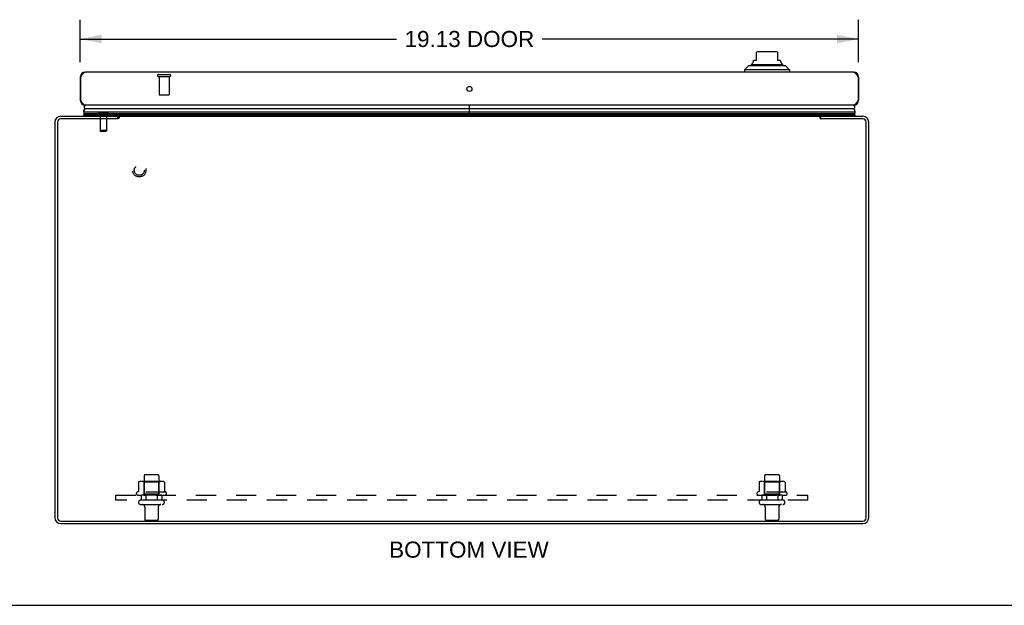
# Model space of a CAD drawing. Header units: inches. Extents: x 0 to 89.5, y 0 to 57.9.
# Tile 2 of 5: x 19.4 to 43.6, y 0 to 14.4. Entities that reach past the tile are written whole.
import ezdxf

# ---------------------------------------------------------------- set-up
doc = ezdxf.new("R2010")
doc.units = ezdxf.units.IN
doc.header["$LTSCALE"] = 4.921053
doc.header["$MEASUREMENT"] = 0
doc.linetypes.add('HIDDEN', pattern=[0.2, 0.1, -0.1])
doc.layers.get('0').update_dxf_attribs({"linetype": 'CONTINUOUS'})
for name, color, linetype in [('02___PRT_ALL_AXES', 7, 'CONTINUOUS'), ('DEFAULT_2', 8, 'HIDDEN'), ('DIMENSIONS', 7, 'CONTINUOUS')]:
    doc.layers.add(name, color=color, linetype=linetype)
doc.styles.get("Standard").update_dxf_attribs({"font": 'arial.ttf'})
doc.dimstyles.new('DIMSTYLE_1', dxfattribs={"dimtxt": 0.394737, "dimasz": 0.526316, "dimexe": 0.09, "dimexo": 0.07, "dimgap": 0.0375, "dimtad": 0, "dimtih": 1, "dimtoh": 1, "dimzin": 4, "dimdsep": 46, "dimtxsty": 'Standard', "dimblk": '_FILLED', "dimblk1": '_FILLED', "dimblk2": '_FILLED', "dimcen": 0.09, "dimazin": 1, "dimtfac": 1, "dimtofl": 0, "dimtmove": 0, "dimatfit": 3, "dimldrblk": '_FILLED', "dimfxl": 0, "dimtolj": 1, "dimtzin": 4, "dimarcsym": 0})

# ---------------------------------------------------------------- blocks, each defined once
blk = doc.blocks.new('_FILLED')
at = {"color": 0, "linetype": 'ByBlock'}
blk.add_solid([(0, 0), (-1, 0.2), (-1, -0.2)], dxfattribs=at)
blk = doc.blocks.new('*D11')
at = {"layer": 'DIMENSIONS', "color": 2, "linetype": 'Continuous'}
for p, q in [((20.882, 13.338), (20.882, 14.378)), ((40.007, 13.338), (40.007, 14.378)), ((20.882, 13.904), (28.654, 13.904)), ((40.007, 13.904), (32.234, 13.904))]:
    blk.add_line(p, q, dxfattribs=at)
at = {"layer": 'DIMENSIONS', "color": 2, "linetype": 'Continuous', "xscale": 0.5263157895, "yscale": 0.5263157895, "zscale": 0.5263157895, "rotation": 180}
blk.add_blockref('_FILLED', (20.882, 13.904), dxfattribs=at)
at = {"layer": 'DIMENSIONS', "color": 2, "linetype": 'Continuous', "xscale": 0.5263157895, "yscale": 0.5263157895, "zscale": 0.5263157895}
blk.add_blockref('_FILLED', (40.007, 13.904), dxfattribs=at)
at = {"layer": 'DIMENSIONS', "color": 2, "linetype": 'Continuous', "insert": (30.444, 14.102), "char_height": 0.3947, "width": 3.18431, "attachment_point": 2, "line_spacing_factor": 0.9}
blk.add_mtext('19.13 DOOR', dxfattribs=at)

msp = doc.modelspace()

# ---------------------------------------------------------------- linework, layer by layer
at = {"color": 7, "linetype": 'Continuous'}
for p, q in [((37.501, 13.373), (37.501, 13.583)), ((37.973, 13.59), (37.54, 13.59)), ((38.012, 13.583), (38.012, 13.373)), ((37.501, 13.373), (37.422, 13.373)), ((37.422, 13.36), (37.422, 13.373)), ((38.091, 13.373), (38.012, 13.373)), ((38.091, 13.36), (38.091, 13.373)), ((37.304, 13.247), (37.205, 13.149)), ((38.308, 13.149), (37.205, 13.149)), ((37.205, 13.149), (37.205, 13.09)), ((38.209, 13.247), (37.304, 13.247)), ((37.373, 13.275), (38.14, 13.275)), ((38.209, 13.247), (38.308, 13.149)), ((38.308, 13.149), (38.308, 13.09)), ((20.882, 12.97), (20.895, 12.97)), ((40.007, 12.97), (39.994, 12.97)), ((20.882, 12.4), (20.895, 12.4)), ((40.007, 12.4), (39.994, 12.4)), ((20.966, 12.112), (30.444, 12.112)), ((30.444, 12.188), (20.995, 12.188)), ((30.444, 12.006), (30.444, 12.28)), ((30.446, 12.006), (30.446, 12.28)), ((39.894, 12.188), (30.446, 12.188)), ((30.446, 12.112), (39.922, 12.112)), ((20.986, 12.048), (20.963, 12.035)), ((20.98, 12.006), (20.963, 12.035)), ((30.444, 12.035), (20.963, 12.035)), ((20.971, 12.077), (30.444, 12.077)), ((30.444, 12.048), (20.986, 12.048)), ((21.807, 11.945), (21.807, 12.006)), ((21.834, 12.005), (21.807, 12.005)), ((21.807, 11.989), (21.827, 11.963)), ((30.446, 12.077), (39.917, 12.077)), ((39.902, 12.048), (30.446, 12.048)), ((39.925, 12.035), (30.446, 12.035)), ((39.082, 12.005), (39.055, 12.005)), ((39.061, 11.963), (39.082, 11.989)), ((39.082, 11.945), (39.082, 12.006)), ((39.925, 12.035), (39.902, 12.048)), ((39.925, 12.035), (39.908, 12.006)), ((0, 0), (89.474, 0))]:
    msp.add_line(p, q, dxfattribs=at)
at = {"color": 3, "linetype": 'Continuous'}
for p, q in [((39.887, 13.09), (21.002, 13.09)), ((20.882, 12.97), (20.882, 12.4)), ((20.895, 12.4), (20.895, 12.97)), ((39.994, 12.97), (39.994, 12.4)), ((40.007, 12.97), (40.007, 12.4)), ((39.887, 12.28), (21.002, 12.28)), ((20.257, 11.861), (20.257, 2.151)), ((20.32, 11.863), (20.32, 2.149)), ((21.803, 11.943), (20.4, 11.943)), ((20.402, 12.006), (21.807, 12.006)), ((21.819, 11.952), (21.815, 11.95)), ((21.834, 12.006), (21.834, 11.964)), ((21.834, 12.006), (39.055, 12.006)), ((39.055, 12.006), (39.055, 11.964)), ((39.082, 12.006), (40.112, 12.006)), ((40.114, 11.943), (39.085, 11.943)), ((40.194, 2.149), (40.194, 11.863)), ((40.257, 2.151), (40.257, 11.861)), ((20.4, 2.069), (40.114, 2.069)), ((20.402, 2.006), (40.112, 2.006))]:
    msp.add_line(p, q, dxfattribs=at)
for points in [[(20.895, 12.97), (20.899, 12.977), (20.903, 12.984), (20.907, 12.991), (20.911, 12.998), (20.915, 13.005), (20.919, 13.012), (20.923, 13.019), (20.927, 13.026), (20.932, 13.032), (20.936, 13.038), (20.94, 13.044), (20.944, 13.049), (20.948, 13.055), (20.952, 13.06), (20.956, 13.064), (20.96, 13.068), (20.964, 13.072), (20.969, 13.076), (20.973, 13.079), (20.977, 13.082), (20.981, 13.084), (20.985, 13.086), (20.989, 13.088), (20.993, 13.089), (20.997, 13.09), (21.002, 13.09)], [(39.887, 13.09), (39.891, 13.09), (39.895, 13.089), (39.899, 13.088), (39.903, 13.086), (39.907, 13.084), (39.911, 13.082), (39.915, 13.079), (39.919, 13.076), (39.924, 13.072), (39.928, 13.069), (39.932, 13.064), (39.936, 13.06), (39.94, 13.055), (39.944, 13.049), (39.948, 13.044), (39.952, 13.038), (39.956, 13.032), (39.961, 13.026), (39.965, 13.019), (39.969, 13.012), (39.973, 13.005), (39.977, 12.998), (39.981, 12.991), (39.985, 12.984), (39.989, 12.977), (39.994, 12.97)], [(21.002, 12.28), (20.997, 12.28), (20.993, 12.281), (20.989, 12.282), (20.985, 12.283), (20.981, 12.285), (20.977, 12.288), (20.973, 12.29), (20.969, 12.294), (20.964, 12.297), (20.96, 12.301), (20.956, 12.305), (20.952, 12.31), (20.948, 12.315), (20.944, 12.32), (20.94, 12.326), (20.936, 12.332), (20.932, 12.338), (20.927, 12.344), (20.923, 12.35), (20.919, 12.357), (20.915, 12.364), (20.911, 12.371), (20.907, 12.378), (20.903, 12.385), (20.899, 12.392), (20.895, 12.4)], [(39.994, 12.4), (39.989, 12.392), (39.985, 12.385), (39.981, 12.378), (39.977, 12.371), (39.973, 12.364), (39.969, 12.357), (39.965, 12.35), (39.961, 12.344), (39.956, 12.338), (39.952, 12.332), (39.948, 12.326), (39.944, 12.32), (39.94, 12.315), (39.936, 12.31), (39.932, 12.305), (39.928, 12.301), (39.924, 12.297), (39.919, 12.294), (39.915, 12.29), (39.911, 12.288), (39.907, 12.285), (39.903, 12.283), (39.899, 12.282), (39.895, 12.281), (39.891, 12.28), (39.887, 12.28)], [(21.815, 11.95), (21.814, 11.949), (21.812, 11.949), (21.811, 11.948), (21.81, 11.947), (21.809, 11.947), (21.808, 11.946), (21.807, 11.945), (21.806, 11.944), (21.805, 11.944), (21.803, 11.943)], [(21.834, 11.964), (21.832, 11.963), (21.831, 11.962), (21.83, 11.961), (21.829, 11.96), (21.828, 11.959), (21.827, 11.958), (21.826, 11.957), (21.825, 11.956), (21.824, 11.956), (21.823, 11.955), (21.822, 11.954), (21.821, 11.954), (21.82, 11.953), (21.819, 11.952)], [(39.055, 11.964), (39.056, 11.963), (39.057, 11.962), (39.058, 11.961), (39.059, 11.96), (39.06, 11.959), (39.061, 11.958), (39.062, 11.957), (39.063, 11.956), (39.064, 11.956), (39.065, 11.955), (39.066, 11.954), (39.067, 11.954), (39.068, 11.953), (39.069, 11.952), (39.072, 11.951)], [(39.072, 11.951), (39.073, 11.95), (39.074, 11.949), (39.076, 11.949), (39.077, 11.948), (39.078, 11.947), (39.079, 11.947), (39.08, 11.946), (39.081, 11.945), (39.082, 11.944), (39.083, 11.944), (39.085, 11.943)]]:
    msp.add_lwpolyline(points, dxfattribs=at)
at = {"color": 7, "linetype": 'Continuous'}
for points in [[(20.966, 12.112), (20.966, 12.118), (20.967, 12.124), (20.967, 12.129), (20.969, 12.135), (20.97, 12.14), (20.971, 12.146), (20.973, 12.151), (20.976, 12.157), (20.978, 12.162), (20.981, 12.167), (20.984, 12.172), (20.987, 12.178), (20.991, 12.183), (20.995, 12.188)], [(39.922, 12.112), (39.922, 12.118), (39.921, 12.124), (39.921, 12.129), (39.919, 12.135), (39.918, 12.14), (39.917, 12.146), (39.915, 12.151), (39.912, 12.157), (39.91, 12.162), (39.907, 12.167), (39.904, 12.172), (39.901, 12.178), (39.897, 12.183), (39.894, 12.188)], [(21.827, 11.963), (21.826, 11.962), (21.825, 11.96), (21.824, 11.959), (21.823, 11.957), (21.822, 11.955), (21.821, 11.954)], [(39.061, 11.963), (39.062, 11.962), (39.063, 11.96), (39.064, 11.959), (39.065, 11.957), (39.066, 11.955), (39.067, 11.954)]]:
    msp.add_lwpolyline(points, dxfattribs=at)
at = {"color": 3, "linetype": 'Continuous'}
msp.add_circle((30.444, 12.677), 0.0625, dxfattribs=at)
at = {"color": 7, "linetype": 'Continuous'}
for centre, radius, start, end in [((37.54, 13.472), 0.118, 90, 109.4785), ((37.973, 13.472), 0.118, 70.5253, 90), ((37.343, 13.36), 0.0787, 300, 360), ((38.17, 13.36), 0.0787, 180, 240), ((37.392, 13.226), 0.0492, 90, 153.8851), ((37.392, 13.275), 0.0197, 120, 180.1146), ((38.121, 13.226), 0.0492, 26.1149, 90), ((38.121, 13.275), 0.0197, 359.8854, 60), ((21.022, 12.101), 0.0569, 168.7115, 205.4863), ((21.022, 12.23), 0.05, 90, 237.3282), ((39.867, 12.23), 0.05, 302.6718, 90), ((39.866, 12.101), 0.0569, 334.5137, 11.2885), ((21, 12.074), 0.03, 174.0058, 240.8484), ((21.737, 12.076), 0.145, 308.7549, 311.9881), ((39.152, 12.076), 0.145, 228.0117, 231.2451), ((39.888, 12.074), 0.03, 299.1516, 5.9942)]:
    msp.add_arc(centre, radius, start, end, dxfattribs=at)
at = {"color": 3, "linetype": 'Continuous'}
for centre, radius, start, end in [((21.002, 12.97), 0.12, 90, 180), ((39.887, 12.97), 0.12, 0, 90), ((21.002, 12.4), 0.12, 180, 270), ((39.887, 12.4), 0.12, 270, 360), ((20.402, 11.861), 0.145, 90, 180), ((20.4, 11.863), 0.08, 90, 180), ((40.112, 11.861), 0.145, 0, 90), ((40.114, 11.863), 0.08, 0, 90), ((20.402, 2.151), 0.145, 180, 270), ((20.4, 2.149), 0.08, 180, 270), ((40.112, 2.151), 0.145, 270, 360), ((40.114, 2.149), 0.08, 270, 360)]:
    msp.add_arc(centre, radius, start, end, dxfattribs=at)
at = {"color": 7, "linetype": 'Continuous'}
for centre, major_axis, start_param, end_param in [((21.231, 12.112), (0.265, 0), 2.674506, 3.140119), ((39.657, 12.112), (-0.265, 0), -3.140119, -2.674506)]:
    msp.add_ellipse(centre, major_axis=major_axis, ratio=0.632157, start_param=start_param, end_param=end_param, dxfattribs=at)
at = {"layer": '02___PRT_ALL_AXES', "color": 8, "linetype": 'HIDDEN'}
for p, q in [((22.818, 12.987), (22.818, 12.54)), ((22.818, 12.987), (23.066, 12.987)), ((23.066, 12.987), (23.066, 12.54)), ((22.449, 3.176), (22.449, 2.581)), ((22.815, 3.176), (22.815, 2.581)), ((37.699, 3.176), (37.699, 2.581)), ((38.065, 3.176), (38.065, 2.581)), ((22.987, 2.776), (22.276, 2.776)), ((22.297, 2.706), (22.382, 2.706)), ((22.382, 2.706), (22.382, 2.581)), ((22.882, 2.706), (22.382, 2.706)), ((22.491, 2.706), (22.491, 2.581)), ((22.772, 2.706), (22.772, 2.581)), ((22.882, 2.706), (22.882, 2.581)), ((22.882, 2.706), (22.966, 2.706)), ((38.237, 2.776), (37.526, 2.776)), ((37.547, 2.706), (37.632, 2.706)), ((38.132, 2.706), (37.632, 2.706)), ((37.632, 2.706), (37.632, 2.581)), ((37.741, 2.706), (37.741, 2.581)), ((38.022, 2.706), (38.022, 2.581)), ((38.132, 2.706), (38.216, 2.706)), ((38.132, 2.706), (38.132, 2.581)), ((22.882, 2.581), (22.382, 2.581)), ((38.132, 2.581), (37.632, 2.581)), ((22.466, 2.412), (22.466, 2.111)), ((22.798, 2.412), (22.798, 2.111)), ((37.716, 2.412), (37.716, 2.111)), ((38.048, 2.412), (38.048, 2.111))]:
    msp.add_line(p, q, dxfattribs=at)
msp.add_circle((22.332, 10.681), 0.124, dxfattribs=at)
for centre, radius, start, end in [((22.297, 2.744), 0.0384, 124.4497, 270), ((22.632, 2.176), 0.698, 117.6814, 120.6631), ((22.632, 2.176), 0.698, 59.3369, 62.3186), ((22.966, 2.744), 0.0384, 270, 55.5503), ((37.547, 2.744), 0.0384, 124.4497, 270), ((37.882, 2.176), 0.698, 117.6814, 120.6631), ((37.882, 2.176), 0.698, 59.3369, 62.3186), ((38.216, 2.744), 0.0384, 270, 55.5503)]:
    msp.add_arc(centre, radius, start, end, dxfattribs=at)
at = {"layer": 'DEFAULT_2', "color": 8, "linetype": 'HIDDEN'}
for p, q in [((22.8, 13.03), (23.084, 13.03)), ((22.8, 12.987), (23.084, 12.987)), ((22.828, 12.53), (23.056, 12.53)), ((21.445, 12.101), (21.375, 12.101)), ((21.385, 12.101), (21.385, 12.041)), ((21.445, 12.101), (21.445, 12.041)), ((21.515, 12.101), (21.445, 12.101)), ((21.505, 12.101), (21.505, 12.041)), ((21.367, 12.006), (21.367, 11.659)), ((21.385, 12.041), (21.505, 12.041)), ((21.523, 12.006), (21.523, 11.659)), ((21.367, 11.659), (21.372, 11.631)), ((21.523, 11.659), (21.367, 11.659)), ((21.518, 11.631), (21.372, 11.631)), ((21.523, 11.659), (21.518, 11.631)), ((22.785, 3.206), (22.479, 3.206)), ((38.035, 3.206), (37.729, 3.206)), ((22.313, 3.02), (22.313, 2.802)), ((22.887, 3.042), (22.376, 3.042)), ((22.448, 3.022), (22.428, 3.042)), ((22.448, 2.726), (22.448, 3.022)), ((22.815, 3.022), (22.448, 3.022)), ((22.815, 3.022), (22.835, 3.042)), ((22.815, 2.726), (22.815, 3.022)), ((22.95, 3.02), (22.95, 2.802)), ((37.563, 3.02), (37.563, 2.802)), ((38.137, 3.042), (37.626, 3.042)), ((37.698, 3.022), (37.678, 3.042)), ((38.065, 3.022), (37.698, 3.022)), ((37.698, 2.726), (37.698, 3.022)), ((38.065, 3.022), (38.085, 3.042)), ((38.065, 2.726), (38.065, 3.022)), ((38.2, 3.02), (38.2, 2.802)), ((21.757, 2.581), (21.757, 2.706)), ((21.757, 2.706), (38.757, 2.706)), ((22.448, 2.726), (22.428, 2.706)), ((22.815, 2.726), (22.448, 2.726)), ((22.815, 2.726), (22.835, 2.706)), ((37.698, 2.726), (37.678, 2.706)), ((38.065, 2.726), (37.698, 2.726)), ((38.065, 2.726), (38.085, 2.706)), ((38.757, 2.581), (38.757, 2.706)), ((38.757, 2.581), (21.757, 2.581)), ((22.367, 2.475), (22.896, 2.475)), ((37.617, 2.475), (38.146, 2.475)), ((22.768, 2.081), (22.496, 2.081)), ((38.018, 2.081), (37.746, 2.081))]:
    msp.add_line(p, q, dxfattribs=at)
for points in [[(22.319, 3.03), (22.317, 3.029), (22.316, 3.028), (22.315, 3.027), (22.314, 3.025), (22.313, 3.023), (22.313, 3.022), (22.313, 3.02)], [(22.944, 3.03), (22.946, 3.029), (22.947, 3.028), (22.948, 3.027), (22.949, 3.025), (22.95, 3.023), (22.95, 3.022), (22.95, 3.02)], [(37.569, 3.03), (37.567, 3.029), (37.566, 3.028), (37.565, 3.027), (37.564, 3.025), (37.563, 3.023), (37.563, 3.022), (37.563, 3.02)], [(38.194, 3.03), (38.196, 3.029), (38.197, 3.028), (38.198, 3.027), (38.199, 3.025), (38.2, 3.023), (38.2, 3.022), (38.2, 3.02)], [(22.313, 2.802), (22.313, 2.801), (22.312, 2.8), (22.312, 2.799), (22.312, 2.798), (22.311, 2.797), (22.311, 2.797), (22.311, 2.796), (22.31, 2.796), (22.31, 2.795), (22.31, 2.795), (22.309, 2.795), (22.309, 2.795), (22.309, 2.794), (22.308, 2.794), (22.308, 2.794), (22.308, 2.794), (22.308, 2.794), (22.307, 2.793)], [(22.956, 2.793), (22.955, 2.794), (22.955, 2.794), (22.955, 2.794), (22.955, 2.794), (22.954, 2.794), (22.954, 2.795), (22.954, 2.795), (22.953, 2.795), (22.953, 2.795), (22.953, 2.796), (22.952, 2.796), (22.952, 2.797), (22.952, 2.797), (22.951, 2.798), (22.951, 2.799), (22.951, 2.8), (22.95, 2.801), (22.95, 2.802)], [(37.563, 2.802), (37.563, 2.801), (37.562, 2.8), (37.562, 2.799), (37.562, 2.798), (37.561, 2.797), (37.561, 2.797), (37.561, 2.796), (37.56, 2.796), (37.56, 2.795), (37.56, 2.795), (37.559, 2.795), (37.559, 2.795), (37.559, 2.794), (37.558, 2.794), (37.558, 2.794), (37.558, 2.794), (37.558, 2.794), (37.557, 2.793)], [(38.206, 2.793), (38.205, 2.794), (38.205, 2.794), (38.205, 2.794), (38.205, 2.794), (38.204, 2.794), (38.204, 2.795), (38.204, 2.795), (38.203, 2.795), (38.203, 2.795), (38.203, 2.796), (38.202, 2.796), (38.202, 2.797), (38.202, 2.797), (38.201, 2.798), (38.201, 2.799), (38.201, 2.8), (38.2, 2.801), (38.2, 2.802)]]:
    msp.add_lwpolyline(points, dxfattribs=at)
for radius in [0.164, 0.124]:
    msp.add_circle((22.332, 10.681), radius, dxfattribs=at)
for centre, radius, start, end in [((22.8, 13.008), 0.0215, 90, 270), ((23.084, 13.008), 0.0215, 270, 90), ((22.828, 12.54), 0.01, 180, 270), ((23.056, 12.54), 0.01, 270, 360), ((21.375, 12.011), 0.09, 90, 176.4167), ((21.515, 12.011), 0.09, 3.5833, 90), ((21.295, 12.016), 0.01, 176.4167, 270), ((21.595, 12.016), 0.01, 270, 3.5833), ((22.479, 3.176), 0.03, 90, 180), ((22.785, 3.176), 0.03, 0, 90), ((37.729, 3.176), 0.03, 90, 180), ((38.035, 3.176), 0.03, 0, 90), ((22.376, 2.901), 0.141, 90, 113.95), ((22.887, 2.901), 0.141, 66.05, 90), ((37.626, 2.901), 0.141, 90, 113.95), ((38.137, 2.901), 0.141, 66.05, 90), ((22.367, 2.528), 0.053, 90, 270), ((22.403, 2.412), 0.0625, 0, 90), ((22.86, 2.412), 0.0625, 90, 180), ((22.896, 2.528), 0.053, 270, 90), ((37.617, 2.528), 0.053, 90, 270), ((37.653, 2.412), 0.0625, 0, 90), ((38.11, 2.412), 0.0625, 90, 180), ((38.146, 2.528), 0.053, 270, 90), ((22.496, 2.111), 0.03, 180, 270), ((22.768, 2.111), 0.03, 270, 360), ((37.746, 2.111), 0.03, 180, 270), ((38.018, 2.111), 0.03, 270, 360)]:
    msp.add_arc(centre, radius, start, end, dxfattribs=at)

# ---------------------------------------------------------------- texts
at = {"layer": 'DIMENSIONS', "color": 2, "linetype": 'Continuous', "insert": (30.433, 1.564), "char_height": 0.39474, "width": 3.91215, "attachment_point": 2, "line_spacing_factor": 0.9}
msp.add_mtext('BOTTOM VIEW', dxfattribs=at)

# ---------------------------------------------------------------- dimensions: what is measured, and where the dimension line sits
at = {"layer": 'DIMENSIONS', "color": 2, "linetype": 'Continuous'}
dim = msp.add_linear_dim(base=(40.006515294, 13.904270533), p1=(20.881515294, 13.268164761), p2=(40.006515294, 13.268164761), text='<> DOOR', dimstyle='DIMSTYLE_1', dxfattribs=at)
dim.commit()
dim.dimension.update_dxf_attribs({"geometry": '*D11', "text_midpoint": (30.444015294, 13.904270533), "dimtype": 160})

doc.saveas('drawing.dxf')
